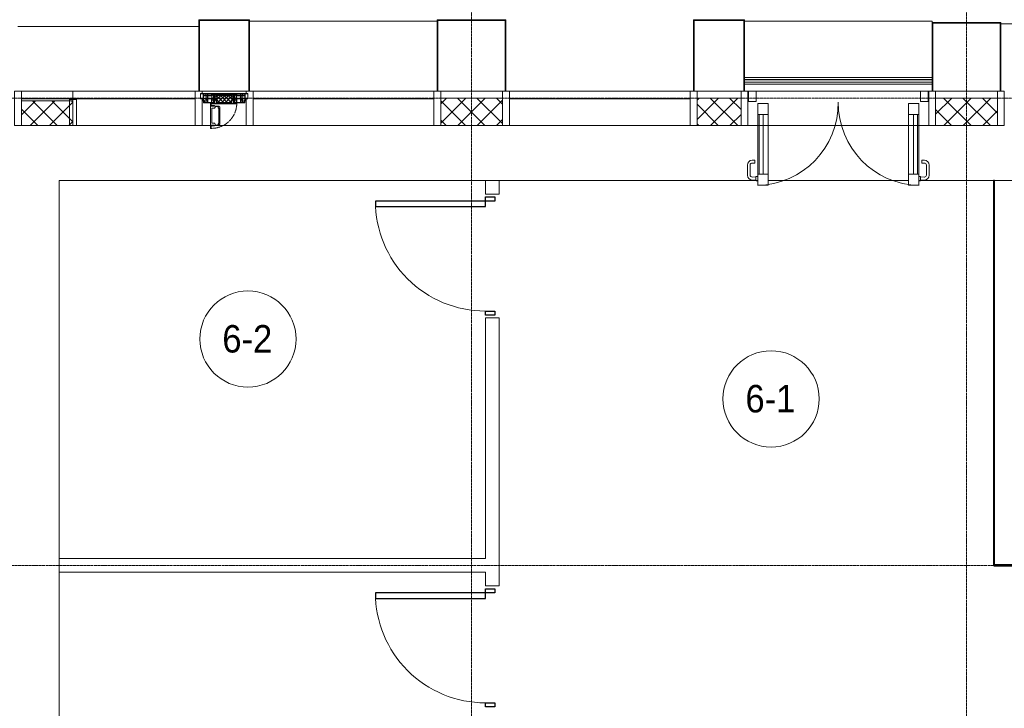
# Model space of a CAD drawing. Header units: millimetres. Extents: x 5617 to 106320, y 7718 to 217672.
# Tile 13 of 44: x 29100 to 36262, y 73160 to 78170. Entities that reach past the tile are written whole.
import ezdxf

# ---------------------------------------------------------------- set-up
doc = ezdxf.new("R2010")
doc.units = ezdxf.units.MM
for name, pattern in [('-D1-02х01', [3, 2, -1]), ('ADSK_Линия сетки', [25, 20, -2.5, 0, -2.5]), ('Линия сетки', [25, 20, -2.5, 0, -2.5])]:
    doc.linetypes.add(name, pattern=pattern)
for name, color, linetype, lineweight in [('Двери', 7, 'Continuous', 18), ('Импосты витража', 7, 'Continuous', 18), ('Каркас_Импост', 7, 'Continuous', 30), ('Колонны', 7, 'Continuous', 18), ('Марки помещений', 7, 'Continuous', 20), ('Ограждение', 7, 'Continuous', 18), ('Окна', 7, 'Continuous', 18), ('Оси', 7, 'Continuous', 9), ('Панели витража', 7, 'Continuous', 18), ('Перекрытия', 7, 'Continuous', 18), ('Поручни', 7, 'Continuous', 18), ('Стены', 7, 'Continuous', 18), ('Стены разрез', 7, 'Continuous', 40), ('Стены штриховка', 7, 'Continuous', 40), ('Элементы узлов', 7, 'Continuous', 18)]:
    doc.layers.add(name, color=color, linetype=linetype, lineweight=lineweight)
doc.styles.add('Arial_4', font='arial.ttf', dxfattribs={"width": 0.9, "height": 200})
pattern_1 = [(45, (0, 0), (-70.71068, 70.71068), []), (135, (0, 0), (-70.71068, -70.71068), [])]

# ---------------------------------------------------------------- blocks, each defined once
blk = doc.blocks.new('A_DOR_Door - Вн_3_Одинарная_900x2100-2944626-МКСС_K1_L21_67_500_')
at = {"layer": 'Двери', "color": 254, "lineweight": 30, "true_color": 0xcccccc}
for p, q in [((-430, 20), (-400, 20)), ((-430, -50), (-430, 20)), ((-400, 20), (-400, -50)), ((400, -50), (400, 20)), ((400, 20), (430, 20)), ((430, 20), (430, -50)), ((-400, -50), (-430, -50)), ((-400, -50), (-400, -850)), ((-360, -50), (-400, -50)), ((-400, -50), (-400, -850)), ((-360, -850), (-360, -50)), ((430, -50), (400, -50)), ((-400, -850), (-360, -850))]:
    blk.add_line(p, q, dxfattribs=at)
at = {"layer": 'Двери', "color": 254, "lineweight": 9, "true_color": 0xe5e5e5}
blk.add_arc((-400, -50), 800, 270, 0, dxfattribs=at)
blk = doc.blocks.new('135_SLK_K1_AR_rvt-1-МКСС_K1_L21_67_500_')
at = {"layer": 'Перекрытия', "color": 254, "true_color": 0xcccccc}
for p, q in [((18050, 77000), (14950, 77000)), ((14950, 77000), (14950, 74250)), ((20032.5, 77000), (18150, 77000)), ((21127, 77000), (20108, 77000)), ((23300, 77000), (21202.5, 77000)), ((14950, 74150), (14950, 71000))]:
    blk.add_line(p, q, dxfattribs=at)
at = {"layer": 'Стены', "color": 254, "true_color": 0xcccccc}
for p, q in [((18050, 76900), (18050, 77000)), ((18050, 77000), (18150, 77000)), ((18150, 77000), (18150, 76900)), ((18050, 76900), (18150, 76900)), ((18050, 74250), (18050, 76000)), ((18150, 76000), (18050, 76000)), ((18150, 76000), (18150, 74050)), ((14950, 74250), (18050, 74250)), ((14950, 74250), (14950, 74150)), ((18050, 74150), (14950, 74150)), ((18050, 74050), (18050, 74150)), ((18050, 74050), (18150, 74050))]:
    blk.add_line(p, q, dxfattribs=at)
at = {"layer": 'Стены разрез', "color": 254, "true_color": 0xcccccc}
for p, q in [((21749.6, 77000), (21749.6, 74199.6)), ((21750.4, 77000), (21749.6, 77000)), ((21750.4, 74200.4), (21750.4, 77000)), ((21749.6, 74199.6), (21750.4, 74199.6)), ((22700, 74200.4), (21750.4, 74200.4)), ((21750.4, 74199.6), (22700, 74199.6))]:
    blk.add_line(p, q, dxfattribs=at)
at = {"layer": 'Двери', "color": 254, "lineweight": 18, "true_color": 0xcccccc, "rotation": 269.9999999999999}
for p in [(18100, 76450), (18100, 73600)]:
    blk.add_blockref('A_DOR_Door - Вн_3_Одинарная_900x2100-2944626-МКСС_K1_L21_67_500_', p, dxfattribs=at)
blk = doc.blocks.new('Rectangular Mullion - R_InvisibleFrame_50Wx250H-3997650-МКСС_K1_L21_67_500_')
at = {"layer": 'Импосты витража', "color": 254, "lineweight": 5, "true_color": 0xcccccc}
for p, q in [((-25, -250), (-25, -60)), ((-25, -60), (25, -60)), ((25, -60), (25, -250)), ((25, -250), (-25, -250))]:
    blk.add_line(p, q, dxfattribs=at)
blk = doc.blocks.new('System Panel - A_PAN_Glass-5484428-МКСС_K1_L21_67_500_')
at = {"layer": 'Панели витража', "color": 254, "lineweight": 5, "true_color": 0xcccccc}
for p, q in [((657.5, 55), (-657.5, 55)), ((-657.5, 55), (-657.5, 0)), ((-657.5, 0), (657.5, 0)), ((657.5, 0), (657.5, 55))]:
    blk.add_line(p, q, dxfattribs=at)
blk = doc.blocks.new('Rectangular Mullion - R_StandardFrame_50Wx250H-5317613-МКСС_K1_L21_67_500_')
at = {"layer": 'Импосты витража', "color": 254, "lineweight": 5, "true_color": 0xcccccc}
blk.add_line((16360, 77400), (17675, 77400), dxfattribs=at)
blk = doc.blocks.new('Rectangular Mullion - R_StandardFrame_50Wx250H-3997556-МКСС_K1_L21_67_500_')
at = {"layer": 'Импосты витража', "color": 254, "lineweight": 5, "true_color": 0xcccccc}
for p, q in [((-25, -250), (-25, 0)), ((-25, 0), (-5, 0)), ((0, 0), (25, 0)), ((25, 0), (25, -250)), ((25, -250), (-25, -250))]:
    blk.add_line(p, q, dxfattribs=at)
blk = doc.blocks.new('Rectangular Mullion - R_StandardFrame_50Wx250H-3997581-МКСС_K1_L21_67_500_')
at = {"layer": 'Импосты витража', "color": 254, "lineweight": 5, "true_color": 0xcccccc}
blk.add_line((17725, 77650), (18175, 77650), dxfattribs=at)
blk = doc.blocks.new('Rectangular Mullion - R_StandardFrame_50Wx250H-V30-МКСС_K1_L21_67_500_')
at = {"layer": 'Импосты витража', "color": 254, "lineweight": 5, "true_color": 0xcccccc}
for p, q in [((-25, -250), (-25, 0)), ((-25, 0), (0, 0)), ((5, 0), (25, 0)), ((25, 0), (25, -250)), ((25, -250), (-25, -250))]:
    blk.add_line(p, q, dxfattribs=at)
blk = doc.blocks.new('A_PAN_ALU_Door_Double - EXT_1_Double_EQ-7069135-МКСС_K1_L21_67_500_')
at = {"layer": 'Двери', "color": 254, "lineweight": 5, "true_color": 0xcccccc}
for p, q in [((-585, -169.2), (-585, -603.6)), ((-575.9, -169.2), (-547.2, -169.2)), ((-575.9, -169.2), (-575.9, -603.6)), ((-547.2, -603.6), (-547.2, -169.2)), ((-509.5, -603.6), (-509.5, -169.2)), ((509.5, -603.6), (509.5, -169.2)), ((547.2, -603.6), (547.2, -169.2)), ((575.9, -169.2), (547.2, -169.2)), ((575.9, -169.2), (575.9, -603.6)), ((585, -169.2), (585, -603.6)), ((-575.9, -603.6), (-547.2, -603.6)), ((575.9, -603.6), (547.2, -603.6))]:
    blk.add_line(p, q, dxfattribs=at)
at = {"layer": 'Двери', "color": 254, "lineweight": 5, "true_color": 0xe5e5e5}
for p, q in [((-661.4, -611.9), (-661.4, -537.8)), ((-641.4, -537.8), (-641.4, -610)), ((-626.4, -502.8), (-606.4, -502.8)), ((-606.4, -522.8), (-626.4, -522.8)), ((-606.4, -502.8), (-606.4, -522.8)), ((626.3, -502.8), (606.4, -502.8)), ((606.4, -502.8), (606.4, -522.8)), ((606.4, -522.8), (626.3, -522.8)), ((641.4, -537.8), (641.4, -610)), ((661.4, -611.9), (661.4, -537.8)), ((-625.8, -625), (-598.9, -624)), ((-598.9, -649.8), (-598.9, -622.2)), ((-596.4, -619.8), (-584.9, -619.8)), ((596.4, -619.8), (584.9, -619.8)), ((598.9, -649.8), (598.9, -622.2)), ((625.8, -625), (598.9, -624)), ((-598.9, -647.9), (-627.7, -646.9)), ((-584.9, -652.3), (-596.4, -652.3)), ((584.9, -652.3), (596.4, -652.3)), ((598.9, -647.9), (627.7, -646.9))]:
    blk.add_line(p, q, dxfattribs=at)
for centre, radius, start, end in [((-597.5, -87.6), 597.5, 270.93769, 0.70325), ((597.5, -87.6), 597.5, 179.29675, 269.06231), ((-626.4, -537.8), 35, 90, 180), ((-626.4, -537.8), 15, 90, 180), ((626.3, -537.8), 35, 0, 90), ((626.3, -537.8), 15, 0, 90), ((-626.4, -611.9), 35, 180, 267.80551), ((-626.4, -610), 15, 180, 272.19444), ((-596.4, -622.2), 2.5, 90, 179.99999), ((596.4, -622.2), 2.5, 0.00001, 90), ((626.3, -610), 15, 267.80556, 0), ((626.3, -611.9), 35, 272.19449, 0), ((-596.4, -649.8), 2.5, 179.99999, 270), ((596.4, -649.8), 2.5, 270, 0.00001)]:
    blk.add_arc(centre, radius, start, end, dxfattribs=at)
at = {"layer": 'Каркас_Импост', "color": 254, "lineweight": 5, "true_color": 0xcccccc}
for p, q in [((-509.5, -90.6), (-585, -90.6)), ((-585, -90.6), (-585, -169.2)), ((-509.5, -169.2), (-509.5, -90.6)), ((509.5, -90.6), (585, -90.6)), ((509.5, -169.2), (509.5, -90.6)), ((585, -90.6), (585, -169.2)), ((-585, -169.2), (-509.5, -169.2)), ((585, -169.2), (509.5, -169.2)), ((-509.5, -603.6), (-585, -603.6)), ((-585, -603.6), (-585, -685.1)), ((-509.5, -685.1), (-509.5, -603.6)), ((509.5, -603.6), (585, -603.6)), ((509.5, -685.1), (509.5, -603.6)), ((585, -603.6), (585, -685.1)), ((-585, -685.1), (-509.5, -685.1)), ((585, -685.1), (509.5, -685.1))]:
    blk.add_line(p, q, dxfattribs=at)
at = {"layer": 'Панели витража', "color": 254, "lineweight": 5, "true_color": 0xcccccc}
for p, q in [((-652.5, 0.5), (-597.5, 0.5)), ((-652.5, -75), (-652.5, 0.5)), ((-597.5, 0.5), (-597.5, -75)), ((597.5, -75), (597.5, 0)), ((597.5, 0), (652.5, 0)), ((652.5, 0), (652.5, -75)), ((-597.5, -75), (-652.5, -75)), ((652.5, -75), (597.5, -75))]:
    blk.add_line(p, q, dxfattribs=at)
blk = doc.blocks.new('Rectangular Mullion - R_StandardFrame_50Wx250H-V31-МКСС_K1_L21_67_500_')
at = {"layer": 'Импосты витража', "color": 254, "lineweight": 5, "true_color": 0xcccccc}
for p, q in [((19960, 77650), (19965, 77650)), ((20020, 77650), (21215, 77650)), ((21270, 77650), (21275, 77650)), ((19960, 77400), (21275, 77400))]:
    blk.add_line(p, q, dxfattribs=at)
blk = doc.blocks.new('Rectangular Mullion - R_StandardFrame_50Wx250H-5317618-МКСС_K1_L21_67_500_')
at = {"layer": 'Импосты витража', "color": 254, "lineweight": 5, "true_color": 0xcccccc}
blk.add_line((19590, 77650), (19910, 77650), dxfattribs=at)
blk = doc.blocks.new('A_PAN_Створка - 383мм П-7_2-7161527-МКСС_K1_L21_67_500_')
at = {"layer": 'Панели витража', "lineweight": 5, "true_color": 0xcccccc}
h = blk.add_hatch(dxfattribs=at)
h.set_pattern_fill('FP_10', color=254, style=0, pattern_type=2)
h.set_pattern_definition([(225, (16150, 77650), (14.1421356, -14.1421356), []), (315, (16150, 77650), (14.1421356, 14.1421356), [])])
h.paths.add_polyline_path([(53.6, 82.7), (-54.6, 81.8), (-54.6, 63.4), (-57.2, 60.8), (-57.2, 36.4), (-54.9, 34.1), (-54.5, 31.8), (54.5, 31.8), (54.9, 34.1), (57.2, 36.4), (57.2, 60.8), (54.6, 63.4), (54.6, 81.8)])
at = {"layer": 'Окна', "color": 7, "lineweight": 5, "true_color": 0xf4f4f4}
for p, q in [((39.7, 249), (31.1, 240.4)), ((31.1, 117.6), (31.1, 240.4)), ((41.4, 234.2), (39.1, 233.8)), ((39.1, 179), (39.1, 233.8)), ((70.1, 249), (39.7, 249)), ((41.4, 234.2), (43.5, 236.3)), ((45, 244.7), (42.3, 239.8)), ((42.3, 239.8), (43.5, 236.3)), ((45.9, 246.8), (45, 244.7)), ((63.3, 246.8), (45.9, 246.8)), ((64.1, 245), (63.3, 246.8)), ((64.1, 245), (66.7, 241)), ((66.7, 241), (68.6, 239.7)), ((68.6, 239.7), (68.6, 236.4)), ((68.6, 236.4), (71.1, 233.9)), ((70.1, 252.9), (70.1, 249)), ((95.1, 252.9), (70.1, 252.9)), ((71.1, 233.9), (89.5, 233.9)), ((74.1, 248.4), (74.1, 252.9)), ((89.1, 248.4), (74.1, 248.4)), ((89.1, 252.9), (89.1, 248.4)), ((89.5, 233.9), (90.6, 232.8)), ((90.6, 125.2), (90.6, 232.8)), ((93.1, 248.4), (93.1, 252.9)), ((97.9, 248.4), (93.1, 248.4)), ((95.1, 270.5), (95.1, 252.9)), ((99.6, 270.5), (95.1, 270.5)), ((97.9, 262.4), (95.1, 262.4)), ((97.9, 262.4), (97.9, 248.4)), ((99.6, 270.5), (99.6, 87.5)), ((39.1, 179), (39.1, 124.2)), ((39.7, 109), (31.1, 117.6)), ((41.4, 123.8), (39.1, 124.2)), ((70.1, 109), (39.7, 109)), ((41.4, 123.8), (43.5, 121.7)), ((42.3, 118.2), (43.5, 121.7)), ((45, 113.3), (42.3, 118.2)), ((45.9, 111.2), (45, 113.3)), ((63.3, 111.2), (45.9, 111.2)), ((64.1, 113), (63.3, 111.2)), ((64.1, 113), (66.7, 117)), ((66.7, 117), (68.6, 118.3)), ((68.6, 121.6), (71.1, 124.1)), ((68.6, 118.3), (68.6, 121.6)), ((70.1, 105.1), (70.1, 109)), ((95.1, 105.1), (70.1, 105.1)), ((71.1, 124.1), (89.5, 124.1)), ((74.1, 109.6), (74.1, 105.1)), ((89.1, 109.6), (74.1, 109.6)), ((89.1, 105.1), (89.1, 109.6)), ((89.5, 124.1), (90.6, 125.2)), ((93.1, 109.6), (93.1, 105.1)), ((97.9, 109.6), (93.1, 109.6)), ((95.1, 87.5), (95.1, 105.1)), ((97.9, 95.6), (95.1, 95.6)), ((99.6, 87.5), (95.1, 87.5)), ((97.9, 95.6), (97.9, 109.6))]:
    blk.add_line(p, q, dxfattribs=at)
at = {"layer": 'Окна', "color": 254, "lineweight": 5, "true_color": 0xcccccc}
for p, q in [((-153, 73.5), (-150, 73.5)), ((-153, 60), (-153, 73.5)), ((-152, 20), (-152, 73.5)), ((-150.5, 69.5), (-150.5, 73.5)), ((-150, 84), (-78, 84)), ((-150, 73.5), (-150, 84)), ((-148.5, 82.5), (-132.4, 82.5)), ((-148.5, 81), (-148.5, 82.5)), ((-143.5, 81), (-148.5, 81)), ((-145, 69.5), (-145, 79.5)), ((-143.5, 68), (-143.5, 81)), ((-132.4, 56.6), (-132.4, 82.5)), ((-131, 82.5), (-120.8, 82.5)), ((-131, 82.5), (-131, 64.6)), ((-120.8, 82.5), (-120.8, 64.6)), ((-119.3, 82.5), (-92.5, 82.5)), ((-119.3, 56.6), (-119.3, 82.5)), ((-92.5, 56.6), (-92.5, 82.5)), ((-91.5, 92), (91.5, 92)), ((-91.5, 87.5), (-91.5, 92)), ((-73.9, 87.5), (-91.5, 87.5)), ((-90.8, 82.5), (-79.5, 82.5)), ((-90.8, 64.6), (-90.8, 82.5)), ((-85, 84), (-85, 87.5)), ((-85, 87.5), (-78, 87.5)), ((-78, 84), (-85, 84)), ((-79.5, 82.5), (-79.5, 80.6)), ((-79.5, 80.6), (-78, 80.6)), ((-78, 87.5), (-78, 84)), ((-78, 84), (-73.9, 84)), ((-78, 84), (-78, 23.5)), ((-73.9, 62.5), (-73.9, 87.5)), ((73.9, 87.5), (73.9, 62.5)), ((91.5, 87.5), (73.9, 87.5)), ((73.9, 84), (78, 84)), ((78, 87.5), (78, 84)), ((85, 87.5), (78, 87.5)), ((78, 84), (85, 84)), ((78, 84), (150, 84)), ((78, 23.5), (78, 84)), ((79.5, 80.6), (78, 80.6)), ((90.8, 82.5), (79.5, 82.5)), ((79.5, 82.5), (79.5, 80.6)), ((85, 84), (85, 87.5)), ((90.8, 64.6), (90.8, 82.5)), ((91.5, 92), (91.5, 87.5)), ((119.3, 82.5), (92.5, 82.5)), ((92.5, 56.6), (92.5, 82.5)), ((119.3, 56.6), (119.3, 82.5)), ((120.8, 82.5), (120.8, 64.6)), ((131, 82.5), (120.8, 82.5)), ((131, 82.5), (131, 64.6)), ((132.4, 56.6), (132.4, 82.5)), ((148.5, 82.5), (132.4, 82.5)), ((143.5, 81), (148.5, 81)), ((143.5, 68), (143.5, 81)), ((145, 69.5), (145, 79.5)), ((148.5, 81), (148.5, 82.5)), ((150, 84), (150, 73.5)), ((150, 73.5), (153, 73.5)), ((150.5, 69.5), (150.5, 73.5)), ((152, 20), (152, 73.5)), ((153, 73.5), (153, 60)), ((-171, 57), (-156, 57)), ((-171, 17), (-171, 57)), ((-171, 55.5), (-152, 55.5)), ((-171, 18.5), (-153.5, 18.5)), ((-67.9, 17), (-171, 17)), ((-153.5, 18.5), (-152, 20)), ((-145, 69.5), (-150.5, 69.5)), ((-150.5, 33.6), (-150.5, 68)), ((-150.5, 68), (-143.5, 68)), ((-150.5, 56.6), (-132.4, 56.6)), ((-136.4, 52.4), (-150.5, 52.4)), ((-136.3, 33.6), (-150.5, 33.6)), ((-150.5, 29.4), (-132.4, 29.4)), ((-150.5, 17), (-150.5, 29.4)), ((-132.4, 18.6), (-150.5, 18.6)), ((-137.2, 54.8), (-135.8, 50.8)), ((-132.5, 54.8), (-137.2, 54.8)), ((-137.2, 31), (-135.8, 35)), ((-132.5, 31), (-137.2, 31)), ((-132.1, 49), (-135.8, 50.8)), ((-132.1, 36.8), (-135.8, 35)), ((-132.5, 53.8), (-133.4, 52)), ((-133.4, 52), (-130.1, 50.4)), ((-133.4, 33.7), (-130.1, 35.3)), ((-132.5, 31.9), (-133.4, 33.7)), ((-132.5, 53.8), (-132.5, 54.8)), ((-132.5, 31.9), (-132.5, 31)), ((-132.4, 29.4), (-132.4, 18.6)), ((-132.1, 49), (-132.1, 36.8)), ((-131, 64.6), (-120.8, 64.6)), ((-131, 56.5), (-131, 62.6)), ((-120.8, 62.6), (-131, 62.6)), ((-131, 56.5), (-120.8, 56.5)), ((-131, 55.1), (-131, 52.7)), ((-120.8, 55.1), (-131, 55.1)), ((-129.4, 51.1), (-131, 52.7)), ((-129.4, 34.6), (-131, 33)), ((-131, 30.9), (-131, 33)), ((-120.8, 30.9), (-131, 30.9)), ((-131, 29.5), (-120.8, 29.5)), ((-131, 18.2), (-131, 29.5)), ((-120.8, 18.2), (-131, 18.2)), ((-130.1, 50.4), (-129.4, 51.1)), ((-130.1, 35.3), (-130.1, 50.4)), ((-130.1, 35.3), (-129.4, 34.6)), ((-122.4, 51.1), (-120.8, 52.7)), ((-121.7, 50.4), (-122.4, 51.1)), ((-121.7, 35.3), (-122.4, 34.6)), ((-122.4, 34.6), (-120.8, 33)), ((-118.4, 52), (-121.7, 50.4)), ((-121.7, 35.3), (-121.7, 50.4)), ((-118.4, 33.7), (-121.7, 35.3)), ((-120.8, 56.5), (-120.8, 62.6)), ((-120.8, 55.1), (-120.8, 52.7)), ((-120.8, 30.9), (-120.8, 33)), ((-120.8, 18.2), (-120.8, 29.5)), ((-119.7, 49), (-115.9, 50.8)), ((-119.7, 49), (-119.7, 36.8)), ((-119.7, 36.8), (-115.9, 35)), ((-92.5, 56.6), (-119.3, 56.6)), ((-119.3, 54.8), (-114.6, 54.8)), ((-119.3, 53.8), (-119.3, 54.8)), ((-119.3, 53.8), (-118.4, 52)), ((-119.3, 31.9), (-118.4, 33.7)), ((-119.3, 31.9), (-119.3, 31)), ((-119.3, 31), (-114.6, 31)), ((-92.5, 29.4), (-119.3, 29.4)), ((-119.3, 29.4), (-119.3, 18.6)), ((-119.3, 18.6), (-92.5, 18.6)), ((-114.6, 54.8), (-115.9, 50.8)), ((-114.6, 31), (-115.9, 35)), ((-94.1, 33.5), (-115.4, 33.5)), ((-94.1, 52.5), (-115.3, 52.5)), ((-89.9, 50.9), (-94.1, 52.5)), ((-89.9, 35.1), (-94.1, 33.5)), ((-92.5, 18.6), (-92.5, 29.4)), ((-80.1, 64.6), (-90.8, 64.6)), ((-90.8, 62.7), (-90.8, 56.6)), ((-80.4, 62.7), (-90.8, 62.7)), ((-90.8, 56.6), (-85.9, 56.6)), ((-90.8, 18.5), (-90.8, 29.4)), ((-90.8, 29.4), (-85.9, 29.4)), ((-87.3, 18.5), (-90.8, 18.5)), ((-89.9, 52.2), (-88.6, 53.5)), ((-89.9, 52.2), (-89.9, 50.9)), ((-89.9, 35.1), (-89.9, 50.9)), ((-89.9, 32.5), (-89.9, 35.1)), ((-85.9, 32.5), (-89.9, 32.5)), ((-85.9, 53.5), (-88.6, 53.5)), ((-87.3, 21.9), (-85.9, 21.9)), ((-87.3, 20.4), (-87.3, 21.9)), ((-87.3, 20.4), (-87.3, 18.5)), ((-84.8, 20.4), (-87.3, 20.4)), ((-85.9, 56.6), (-85.9, 53.5)), ((-85.9, 53.5), (-78, 45.6)), ((-85.9, 29.4), (-85.9, 32.5)), ((-85.9, 21.9), (-85.9, 29.4)), ((-85.9, 18.2), (-85.9, 20.4)), ((-75.9, 18.2), (-85.9, 18.2)), ((-83.4, 20.4), (-84.8, 20.4)), ((-70, 33.8), (-83.4, 20.4)), ((-80.4, 61.1), (-80.4, 62.7)), ((-78, 61.1), (-80.4, 61.1)), ((-80.1, 66.1), (-80.1, 64.6)), ((-78, 66.1), (-80.1, 66.1)), ((-78, 66.1), (-78, 61.1)), ((-78, 45.6), (-78, 36.8)), ((-78, 36.8), (-70, 36.8)), ((-78, 23.5), (-67.9, 23.5)), ((-75.9, 23.5), (-73, 23.5)), ((-75.9, 21.5), (-75.9, 23.5)), ((-75.9, 21.5), (-75.9, 18.2)), ((-74.9, 21.5), (-75.9, 21.5)), ((-74.9, 17.9), (-74.9, 21.5)), ((-68.9, 17.9), (-74.9, 17.9)), ((-70, 62.5), (-73.9, 62.5)), ((-67.2, 29.3), (-73, 23.5)), ((-70, 32.1), (-70, 62.5)), ((-70, 36.8), (-70, 33.8)), ((-61.4, 23.5), (-70, 32.1)), ((-68.9, 21.5), (-68.9, 17.9)), ((-67.9, 21.5), (-68.9, 21.5)), ((-67.9, 23.5), (-64.6, 26.8)), ((-67.9, 23.5), (-64.6, 26.8)), ((-67.9, 21.5), (-67.9, 23.5)), ((-67.9, 17), (-67.9, 23.5)), ((-61.4, 23.5), (-67.9, 17)), ((67.9, 17), (-67.9, 17)), ((-67.9, 17), (67.9, 17)), ((-64.6, 26.8), (-67.2, 29.3)), ((-64.6, 26.8), (-61.4, 23.5)), ((61.4, 23.5), (-61.4, 23.5)), ((70, 32.1), (61.4, 23.5)), ((61.4, 23.5), (64.6, 26.8)), ((67.9, 17), (61.4, 23.5)), ((64.6, 26.8), (67.2, 29.3)), ((67.9, 23.5), (64.6, 26.8)), ((64.6, 26.8), (67.9, 23.5)), ((67.2, 29.3), (73, 23.5)), ((67.9, 21.5), (67.9, 23.5)), ((67.9, 23.5), (67.9, 17)), ((67.9, 23.5), (78, 23.5)), ((67.9, 21.5), (68.9, 21.5)), ((171, 17), (67.9, 17)), ((68.9, 21.5), (68.9, 17.9)), ((68.9, 17.9), (74.9, 17.9)), ((70, 62.5), (70, 32.1)), ((73.9, 62.5), (70, 62.5)), ((70, 36.8), (70, 33.8)), ((78, 36.8), (70, 36.8)), ((70, 33.8), (83.4, 20.4)), ((75.9, 23.5), (73, 23.5)), ((74.9, 21.5), (75.9, 21.5)), ((74.9, 17.9), (74.9, 21.5)), ((75.9, 21.5), (75.9, 23.5)), ((75.9, 21.5), (75.9, 18.2)), ((75.9, 18.2), (85.9, 18.2)), ((78, 66.1), (78, 61.1)), ((78, 66.1), (80.1, 66.1)), ((78, 61.1), (80.4, 61.1)), ((85.9, 53.5), (78, 45.6)), ((78, 45.6), (78, 36.8)), ((80.1, 66.1), (80.1, 64.6)), ((80.1, 64.6), (90.8, 64.6)), ((80.4, 62.7), (90.8, 62.7)), ((80.4, 61.1), (80.4, 62.7)), ((83.4, 20.4), (84.8, 20.4)), ((84.8, 20.4), (87.3, 20.4)), ((85.9, 56.6), (85.9, 53.5)), ((90.8, 56.6), (85.9, 56.6)), ((85.9, 53.5), (88.6, 53.5)), ((85.9, 32.5), (89.9, 32.5)), ((85.9, 29.4), (85.9, 32.5)), ((85.9, 21.9), (85.9, 29.4)), ((90.8, 29.4), (85.9, 29.4)), ((87.3, 21.9), (85.9, 21.9)), ((85.9, 18.2), (85.9, 20.4)), ((87.3, 20.4), (87.3, 21.9)), ((87.3, 20.4), (87.3, 18.5)), ((87.3, 18.5), (90.8, 18.5)), ((89.9, 52.2), (88.6, 53.5)), ((89.9, 50.9), (94.1, 52.5)), ((89.9, 52.2), (89.9, 50.9)), ((89.9, 35.1), (89.9, 50.9)), ((89.9, 35.1), (94.1, 33.5)), ((89.9, 32.5), (89.9, 35.1)), ((90.8, 62.7), (90.8, 56.6)), ((90.8, 18.5), (90.8, 29.4)), ((92.5, 56.6), (119.3, 56.6)), ((92.5, 18.6), (92.5, 29.4)), ((92.5, 29.4), (119.3, 29.4)), ((119.3, 18.6), (92.5, 18.6)), ((94.1, 52.5), (115.3, 52.5)), ((94.1, 33.5), (115.4, 33.5)), ((114.6, 54.8), (115.9, 50.8)), ((119.3, 54.8), (114.6, 54.8)), ((114.6, 31), (115.9, 35)), ((119.3, 31), (114.6, 31)), ((119.7, 49), (115.9, 50.8)), ((119.7, 36.8), (115.9, 35)), ((119.3, 53.8), (118.4, 52)), ((118.4, 52), (121.7, 50.4)), ((118.4, 33.7), (121.7, 35.3)), ((119.3, 31.9), (118.4, 33.7)), ((119.3, 53.8), (119.3, 54.8)), ((119.3, 31.9), (119.3, 31)), ((119.3, 29.4), (119.3, 18.6)), ((119.7, 49), (119.7, 36.8)), ((131, 64.6), (120.8, 64.6)), ((120.8, 56.5), (120.8, 62.6)), ((120.8, 62.6), (131, 62.6)), ((131, 56.5), (120.8, 56.5)), ((120.8, 55.1), (120.8, 52.7)), ((120.8, 55.1), (131, 55.1)), ((122.4, 51.1), (120.8, 52.7)), ((122.4, 34.6), (120.8, 33)), ((120.8, 30.9), (120.8, 33)), ((120.8, 30.9), (131, 30.9)), ((120.8, 18.2), (120.8, 29.5)), ((131, 29.5), (120.8, 29.5)), ((120.8, 18.2), (131, 18.2)), ((121.7, 50.4), (122.4, 51.1)), ((121.7, 35.3), (121.7, 50.4)), ((121.7, 35.3), (122.4, 34.6)), ((129.4, 51.1), (131, 52.7)), ((130.1, 50.4), (129.4, 51.1)), ((130.1, 35.3), (129.4, 34.6)), ((129.4, 34.6), (131, 33)), ((133.4, 52), (130.1, 50.4)), ((130.1, 35.3), (130.1, 50.4)), ((133.4, 33.7), (130.1, 35.3)), ((131, 56.5), (131, 62.6)), ((131, 55.1), (131, 52.7)), ((131, 30.9), (131, 33)), ((131, 18.2), (131, 29.5)), ((132.1, 49), (135.8, 50.8)), ((132.1, 49), (132.1, 36.8)), ((132.1, 36.8), (135.8, 35)), ((150.5, 56.6), (132.4, 56.6)), ((150.5, 29.4), (132.4, 29.4)), ((132.4, 29.4), (132.4, 18.6)), ((132.4, 18.6), (150.5, 18.6)), ((132.5, 54.8), (137.2, 54.8)), ((132.5, 53.8), (132.5, 54.8)), ((132.5, 53.8), (133.4, 52)), ((132.5, 31.9), (133.4, 33.7)), ((132.5, 31.9), (132.5, 31)), ((132.5, 31), (137.2, 31)), ((137.2, 54.8), (135.8, 50.8)), ((137.2, 31), (135.8, 35)), ((136.3, 33.6), (150.5, 33.6)), ((136.4, 52.4), (150.5, 52.4)), ((150.5, 68), (143.5, 68)), ((145, 69.5), (150.5, 69.5)), ((150.5, 33.6), (150.5, 68)), ((150.5, 17), (150.5, 29.4)), ((171, 55.5), (152, 55.5)), ((153.5, 18.5), (152, 20)), ((171, 18.5), (153.5, 18.5)), ((156, 57), (171, 57)), ((171, 57), (171, 17))]:
    blk.add_line(p, q, dxfattribs=at)
at = {"layer": 'Окна', "color": 254, "linetype": '-D1-02х01', "lineweight": 5, "true_color": 0xcccccc}
blk.add_arc((91.4, 87.5), 183, 88.85546, 178.59095, dxfattribs=at)
at = {"layer": 'Окна', "color": 254, "lineweight": 5, "true_color": 0xcccccc}
for centre, start, end in [((-156, 60), 270, 360), ((156, 60), 180, 270)]:
    blk.add_arc(centre, 3, start, end, dxfattribs=at)
at = {"layer": 'Элементы узлов', "color": 254, "lineweight": 5, "true_color": 0xcccccc}
for p, q in [((-91.5, 92), (-91.5, 87.5)), ((-91.5, 92), (91.5, 92)), ((-91.5, 87.5), (-73.9, 87.5)), ((-83.4, 90.3), (-69.4, 90.3)), ((-83.4, 90.3), (-83.4, 87.5)), ((-73.9, 87.5), (-73.9, 62.5)), ((-69.4, 85.5), (-73.9, 85.5)), ((-73.9, 81.5), (-69.4, 81.5)), ((-69.4, 90.3), (-69.4, 85.5)), ((-69.4, 81.5), (-69.4, 66.5)), ((-67.9, 89.3), (-66.9, 90.3)), ((-67.9, 62.5), (-67.9, 89.3)), ((-66.9, 90.3), (-57.4, 90.3)), ((-57.4, 90.3), (-56.4, 89.4)), ((-56.4, 89.4), (-56.4, 67.7)), ((-53.9, 90.3), (-54.9, 89.3)), ((-54.9, 89.3), (-54.9, 85.6)), ((-54.9, 85.6), (-53.9, 84.6)), ((-54.9, 81.9), (-53.8, 83)), ((-54.9, 63.5), (-54.9, 81.9)), ((-53.6, 82.7), (-54.6, 81.8)), ((-54.6, 81.8), (-54.6, 63.4)), ((53.9, 90.3), (-53.9, 90.3)), ((-53.9, 84.6), (53.9, 84.6)), ((53.8, 83), (-53.8, 83)), ((53.6, 82.7), (-53.6, 82.7)), ((54.6, 81.8), (53.6, 82.7)), ((54.9, 81.9), (53.8, 83)), ((53.9, 90.3), (54.9, 89.3)), ((54.9, 85.6), (53.9, 84.6)), ((54.6, 63.4), (54.6, 81.8)), ((54.9, 89.3), (54.9, 85.6)), ((54.9, 63.5), (54.9, 81.9)), ((57.4, 90.3), (56.4, 89.4)), ((56.4, 89.4), (56.4, 67.7)), ((66.9, 90.3), (57.4, 90.3)), ((67.9, 89.3), (66.9, 90.3)), ((67.9, 62.5), (67.9, 89.3)), ((69.4, 90.3), (69.4, 85.5)), ((83.4, 90.3), (69.4, 90.3)), ((69.4, 85.5), (73.9, 85.5)), ((69.4, 81.5), (69.4, 66.5)), ((73.9, 81.5), (69.4, 81.5)), ((91.5, 87.5), (73.9, 87.5)), ((73.9, 87.5), (73.9, 62.5)), ((83.4, 90.3), (83.4, 87.5)), ((91.5, 92), (91.5, 87.5)), ((-69.4, 66.5), (-73.9, 66.5)), ((-73.9, 62.5), (-70, 62.5)), ((-70, 62.5), (-70, 32.1)), ((-70, 32.1), (-61.4, 23.5)), ((-61.7, 62.5), (-67.9, 62.5)), ((-66, 56.5), (-67.8, 55.7)), ((-67.8, 55.7), (-67.8, 38.3)), ((-67.8, 38.3), (-65.7, 37.4)), ((-66, 56.5), (-62, 59.1)), ((-65.7, 37.4), (-60.8, 34.7)), ((-62, 59.1), (-60.7, 61)), ((-60.1, 67.7), (-61.7, 64.9)), ((-61.7, 64.9), (-61.7, 62.5)), ((61.4, 23.5), (-61.4, 23.5)), ((-60.8, 34.7), (-57.3, 35.9)), ((-60.7, 61), (-57.4, 61)), ((-56.4, 67.7), (-60.1, 67.7)), ((-57.4, 61), (-54.9, 63.5)), ((-55.2, 33.8), (-57.3, 35.9)), ((-54.6, 63.4), (-57.2, 60.8)), ((-57.2, 60.8), (-57.2, 36.4)), ((-57.2, 36.4), (-54.9, 34.1)), ((-55.2, 33.8), (-54.8, 31.5)), ((-54.9, 34.1), (-54.5, 31.8)), ((-53.9, 30.5), (-54.9, 29.5)), ((-54.9, 29.5), (-54.9, 25.8)), ((-54.9, 25.8), (-53.9, 24.8)), ((0, 31.5), (-54.8, 31.5)), ((-54.5, 31.8), (54.5, 31.8)), ((53.9, 30.5), (-53.9, 30.5)), ((-53.9, 24.8), (53.9, 24.8)), ((0, 31.5), (54.8, 31.5)), ((53.9, 30.5), (54.9, 29.5)), ((54.9, 25.8), (53.9, 24.8)), ((54.5, 31.8), (54.9, 34.1)), ((57.2, 60.8), (54.6, 63.4)), ((55.2, 33.8), (54.8, 31.5)), ((57.4, 61), (54.9, 63.5)), ((54.9, 34.1), (57.2, 36.4)), ((54.9, 29.5), (54.9, 25.8)), ((55.2, 33.8), (57.3, 35.9)), ((56.4, 67.7), (60.1, 67.7)), ((57.2, 36.4), (57.2, 60.8)), ((60.8, 34.7), (57.3, 35.9)), ((60.7, 61), (57.4, 61)), ((60.1, 67.7), (61.7, 64.9)), ((62, 59.1), (60.7, 61)), ((65.7, 37.4), (60.8, 34.7)), ((70, 32.1), (61.4, 23.5)), ((61.7, 64.9), (61.7, 62.5)), ((61.7, 62.5), (67.9, 62.5)), ((66, 56.5), (62, 59.1)), ((67.8, 38.3), (65.7, 37.4)), ((66, 56.5), (67.8, 55.7)), ((67.8, 55.7), (67.8, 38.3)), ((69.4, 66.5), (73.9, 66.5)), ((70, 62.5), (70, 32.1)), ((73.9, 62.5), (70, 62.5))]:
    blk.add_line(p, q, dxfattribs=at)
blk = doc.blocks.new('System Panel - A_PAN_Glass-6920669-МКСС_K1_L21_67_500_')
at = {"layer": 'Панели витража', "color": 254, "lineweight": 5, "true_color": 0xcccccc}
for p, q in [((445, 55), (-445, 55)), ((-445, 55), (-445, 0)), ((-445, 0), (445, 0)), ((445, 0), (445, 55))]:
    blk.add_line(p, q, dxfattribs=at)
blk = doc.blocks.new('Rectangular Mullion - R_StandardFrame_50Wx250H-V32-МКСС_K1_L21_67_500_')
at = {"layer": 'Импосты витража', "color": 254, "lineweight": 5, "true_color": 0xcccccc}
for p, q in [((15990, 77650), (16310, 77650)), ((15990, 77400), (16050.4, 77400)), ((16079.9, 77400), (16310, 77400))]:
    blk.add_line(p, q, dxfattribs=at)
blk = doc.blocks.new('Rectangular Mullion - R_StandardFrame_50Wx250H-5317620-МКСС_K1_L21_67_500_')
at = {"layer": 'Импосты витража', "color": 254, "lineweight": 5, "true_color": 0xcccccc}
blk.add_line((15075, 77400), (15940, 77400), dxfattribs=at)
blk = doc.blocks.new('Rectangular Mullion - R_StandardFrame_50Wx250H-V33-МКСС_K1_L21_67_500_')
at = {"layer": 'Импосты витража', "color": 254, "lineweight": 5, "true_color": 0xcccccc}
for p, q in [((-25, -250), (-25, 0)), ((-25, 0), (0, 0)), ((5, 0), (25, 0)), ((25, 0), (25, -17)), ((25, -57), (25, -250)), ((25, -250), (-25, -250))]:
    blk.add_line(p, q, dxfattribs=at)
blk = doc.blocks.new('Rectangular Mullion - R_StandardFrame_50Wx250H-V34-МКСС_K1_L21_67_500_')
at = {"layer": 'Импосты витража', "color": 254, "lineweight": 5, "true_color": 0xcccccc}
for p, q in [((-25, -17), (-25, 0)), ((-25, 0), (-5, 0)), ((0, 0), (25, 0)), ((25, 0), (25, -250)), ((-25, -250), (-25, -57)), ((25, -250), (-25, -250))]:
    blk.add_line(p, q, dxfattribs=at)
blk = doc.blocks.new('Ограждение - Ограждение-5422539-МКСС_K1_L21_67_500_')
at = {"layer": 'Поручни', "color": 254, "lineweight": 5, "true_color": 0xcccccc}
for p, q in [((6950, 17850), (5585, 17850)), ((5585, 17834), (6950, 17834)), ((5585, 17833.5), (6950, 17833.5)), ((5585, 17816.5), (6950, 17816.5)), ((5585, 17816), (6950, 17816)), ((5585, 17800), (6950, 17800))]:
    blk.add_line(p, q, dxfattribs=at)
blk = doc.blocks.new('A_SLK_PAN_Type1 - Прямой тип панели-6618544-МКСС_K1_L21_67_500_')
at = {"layer": 'Колонны', "color": 254, "lineweight": 5, "true_color": 0xcccccc}
for p, q in [((-250, 520), (250, 520)), ((-250, 0), (-250, 520)), ((-245, 515), (-245, 0)), ((245, 515), (-245, 515)), ((245, 0), (245, 515)), ((250, 520), (250, 0)), ((-245, 0), (-250, 0)), ((250, 0), (245, 0))]:
    blk.add_line(p, q, dxfattribs=at)
blk = doc.blocks.new('A_SLK_PAN_Type1 - Прямой тип панели-6618545-МКСС_K1_L21_67_500_')
at = {"layer": 'Колонны', "color": 254, "lineweight": 5, "true_color": 0xcccccc}
for p, q in [((-185, 520), (185, 520)), ((-185, 0), (-185, 520)), ((-180, 515), (-180, 0)), ((180, 515), (-180, 515)), ((180, 0), (180, 515)), ((185, 520), (185, 0)), ((-180, 0), (-185, 0)), ((185, 0), (180, 0))]:
    blk.add_line(p, q, dxfattribs=at)
blk = doc.blocks.new('A_SLK_PAN_Type1 - Прямой тип панели Ф-1_1-7446196-МКСС_K1_L21_67_500_')
at = {"layer": 'Колонны', "color": 254, "lineweight": 5, "true_color": 0xcccccc}
for p, q in [((-185, 520), (185, 520)), ((-185, 0), (-185, 520)), ((-180, 515), (-180, 0)), ((180, 515), (-180, 515)), ((180, 0), (180, 515)), ((185, 520), (185, 0)), ((-180, 0), (-185, 0)), ((185, 0), (180, 0))]:
    blk.add_line(p, q, dxfattribs=at)
blk = doc.blocks.new('A_SLK_PAN_Type1 - Прямой тип панели-6618565-МКСС_K1_L21_67_500_')
at = {"layer": 'Колонны', "color": 254, "lineweight": 5, "true_color": 0xcccccc}
for p, q in [((-250, 500), (250, 500)), ((-250, 0), (-250, 500)), ((-245, 495), (-245, 0)), ((245, 495), (-245, 495)), ((245, 0), (245, 495)), ((250, 500), (250, 0)), ((-245, 0), (-250, 0)), ((250, 0), (245, 0))]:
    blk.add_line(p, q, dxfattribs=at)
blk = doc.blocks.new('A_OGR_PAN_Отлив - A_OGR_PAN_Отлив-5759536-МКСС_K1_L21_67_500_')
at = {"layer": 'Колонны', "color": 254, "lineweight": 5, "true_color": 0xcccccc}
blk.add_line((-657.5, -470), (657.5, -470), dxfattribs=at)
blk = doc.blocks.new('A_OGR_PAN_Отлив - A_OGR_PAN_Отлив-5755810-МКСС_K1_L21_67_500_')
at = {"layer": 'Колонны', "color": 254, "lineweight": 5, "true_color": 0xcccccc}
blk.add_line((-682.5, -510), (682.5, -510), dxfattribs=at)
blk = doc.blocks.new('A_OGR_PAN_Отлив - A_OGR_PAN_Отлив-V37-МКСС_K1_L21_67_500_')
at = {"layer": 'Колонны', "color": 254, "lineweight": 5, "true_color": 0xcccccc}
for q in [(-682.5, -500), (682.5, -510)]:
    blk.add_line((-682.5, -510), q, dxfattribs=at)
blk = doc.blocks.new('A_OGR_PAN_Отлив - A_OGR_PAN_Отлив-5756691-МКСС_K1_L21_67_500_')
at = {"layer": 'Колонны', "color": 254, "lineweight": 5, "true_color": 0xcccccc}
for q in [(-682.5, -480), (682.5, -490)]:
    blk.add_line((-682.5, -490), q, dxfattribs=at)
blk = doc.blocks.new('Rectangular Mullion - R_StandardFrame_50Wx250H-6525505-МКСС_K1_L21_67_500_')
at = {"layer": 'Импосты витража', "color": 254, "lineweight": 5, "true_color": 0xcccccc}
for p, q in [((-25, -250), (-25, 0)), ((-25, 0), (25, 0)), ((25, 0), (25, -250)), ((25, -250), (-25, -250))]:
    blk.add_line(p, q, dxfattribs=at)
blk = doc.blocks.new('135_SLK_K1_AR_FCD_rvt-1-МКСС_K1_L21_67_500_')
at = {"layer": 'Стены разрез', "lineweight": 5, "true_color": 0xcccccc}
h = blk.add_hatch(dxfattribs=at)
h.set_pattern_fill('FP_4', color=254, style=0, pattern_type=2)
h.set_pattern_definition(pattern_1)
h.paths.add_polyline_path([(15050, 77400), (15050, 77580), (14675, 77580), (14675, 77400)])
h = blk.add_hatch(dxfattribs=at)
h.set_pattern_fill('FP_4', color=254, style=0, pattern_type=2)
h.set_pattern_definition(pattern_1)
h.paths.add_polyline_path([(18175, 77400), (18175, 77600), (17725, 77600), (17725, 77400)])
h = blk.add_hatch(dxfattribs=at)
h.set_pattern_fill('FP_4', color=254, style=0, pattern_type=2)
h.set_pattern_definition(pattern_1)
h.paths.add_polyline_path([(19910, 77400), (19910, 77600), (19590, 77600), (19590, 77400)])
h = blk.add_hatch(dxfattribs=at)
h.set_pattern_fill('FP_4', color=254, style=0, pattern_type=2)
h.set_pattern_definition(pattern_1)
h.paths.add_polyline_path([(21775, 77400), (21775, 77600), (21325, 77600), (21325, 77400)])
at = {"layer": 'Стены разрез', "color": 254, "lineweight": 9, "true_color": 0xcccccc}
for p, q in [((15050, 77650), (14675, 77650)), ((14675, 77650), (14675, 77400)), ((15050, 77400), (15050, 77650)), ((18175, 77600), (17725, 77600)), ((17725, 77600), (17725, 77400)), ((18175, 77400), (18175, 77600)), ((19910, 77600), (19590, 77600)), ((19590, 77600), (19590, 77400)), ((19910, 77400), (19910, 77600)), ((21775, 77600), (21325, 77600)), ((21325, 77600), (21325, 77400)), ((21775, 77400), (21775, 77600)), ((14675, 77400), (15050, 77400)), ((17725, 77400), (18175, 77400)), ((19590, 77400), (19910, 77400)), ((21325, 77400), (21775, 77400))]:
    blk.add_line(p, q, dxfattribs=at)
at = {"layer": 'Стены штриховка', "color": 254, "lineweight": 9, "true_color": 0xcccccc}
for p, q in [((14675, 77595), (15050, 77595)), ((14675, 77580), (15050, 77580))]:
    blk.add_line(p, q, dxfattribs=at)
at = {"layer": 'Импосты витража', "color": 254, "lineweight": 5, "true_color": 0xcccccc, "extrusion": (0, 0, -1)}
for name, p in [('Rectangular Mullion - R_StandardFrame_50Wx250H-6525505-МКСС_K1_L21_67_500_', (-14650, 77650)), ('Rectangular Mullion - R_StandardFrame_50Wx250H-V34-МКСС_K1_L21_67_500_', (-15965, 77650)), ('Rectangular Mullion - R_StandardFrame_50Wx250H-V33-МКСС_K1_L21_67_500_', (-16335, 77650)), ('Rectangular Mullion - R_StandardFrame_50Wx250H-3997556-МКСС_K1_L21_67_500_', (-17700, 77650)), ('Rectangular Mullion - R_StandardFrame_50Wx250H-V30-МКСС_K1_L21_67_500_', (-18200, 77650)), ('Rectangular Mullion - R_StandardFrame_50Wx250H-3997556-МКСС_K1_L21_67_500_', (-19565, 77650)), ('Rectangular Mullion - R_StandardFrame_50Wx250H-V30-МКСС_K1_L21_67_500_', (-19935, 77650)), ('Rectangular Mullion - R_StandardFrame_50Wx250H-3997556-МКСС_K1_L21_67_500_', (-21300, 77650)), ('Rectangular Mullion - R_StandardFrame_50Wx250H-V30-МКСС_K1_L21_67_500_', (-21800, 77650)), ('Rectangular Mullion - R_InvisibleFrame_50Wx250H-3997650-МКСС_K1_L21_67_500_', (-15050, 77650))]:
    blk.add_blockref(name, p, dxfattribs=at)
at = {"layer": 'Импосты витража', "color": 254, "lineweight": 5, "true_color": 0xcccccc}
for name, p in [('Rectangular Mullion - R_StandardFrame_50Wx250H-V32-МКСС_K1_L21_67_500_', (0, 0)), ('Rectangular Mullion - R_StandardFrame_50Wx250H-3997581-МКСС_K1_L21_67_500_', (0, 0)), ('Rectangular Mullion - R_StandardFrame_50Wx250H-5317618-МКСС_K1_L21_67_500_', (0, 0)), ('Rectangular Mullion - R_StandardFrame_50Wx250H-V31-МКСС_K1_L21_67_500_', (0, 0)), ('Rectangular Mullion - R_StandardFrame_50Wx250H-3997581-МКСС_K1_L21_67_500_', (3600, 0)), ('Rectangular Mullion - R_StandardFrame_50Wx250H-5317620-МКСС_K1_L21_67_500_', (0, 0)), ('Rectangular Mullion - R_StandardFrame_50Wx250H-5317613-МКСС_K1_L21_67_500_', (0, 0)), ('Rectangular Mullion - R_StandardFrame_50Wx250H-5317613-МКСС_K1_L21_67_500_', (1865, 0))]:
    blk.add_blockref(name, p, dxfattribs=at)
at = {"layer": 'Колонны', "color": 254, "lineweight": 5, "true_color": 0xcccccc}
for name, p in [('A_SLK_PAN_Type1 - Прямой тип панели Ф-1_1-7446196-МКСС_K1_L21_67_500_', (16150, 77650)), ('A_SLK_PAN_Type1 - Прямой тип панели-6618544-МКСС_K1_L21_67_500_', (17950, 77650)), ('A_SLK_PAN_Type1 - Прямой тип панели-6618545-МКСС_K1_L21_67_500_', (19750, 77650)), ('A_SLK_PAN_Type1 - Прямой тип панели-6618565-МКСС_K1_L21_67_500_', (21550, 77650))]:
    blk.add_blockref(name, p, dxfattribs=at)
at = {"layer": 'Колонны', "color": 254, "lineweight": 5, "true_color": 0xcccccc, "rotation": 180}
for name, p in [('A_OGR_PAN_Отлив - A_OGR_PAN_Отлив-5755810-МКСС_K1_L21_67_500_', (17017.5, 77650)), ('A_OGR_PAN_Отлив - A_OGR_PAN_Отлив-V37-МКСС_K1_L21_67_500_', (20617.5, 77650)), ('A_OGR_PAN_Отлив - A_OGR_PAN_Отлив-5759536-МКСС_K1_L21_67_500_', (15307.5, 77650)), ('A_OGR_PAN_Отлив - A_OGR_PAN_Отлив-5756691-МКСС_K1_L21_67_500_', (22482.5, 77650))]:
    blk.add_blockref(name, p, dxfattribs=at)
at = {"layer": 'Ограждение', "color": 254, "lineweight": 5, "true_color": 0xcccccc}
blk.add_blockref('Ограждение - Ограждение-5422539-МКСС_K1_L21_67_500_', (14350, 59900), dxfattribs=at)
at = {"layer": 'Панели витража', "color": 254, "lineweight": 5, "true_color": 0xcccccc, "rotation": 180}
for name, p in [('System Panel - A_PAN_Glass-6920669-МКСС_K1_L21_67_500_', (15495, 77650)), ('System Panel - A_PAN_Glass-5484428-МКСС_K1_L21_67_500_', (17017.5, 77650)), ('System Panel - A_PAN_Glass-5484428-МКСС_K1_L21_67_500_', (18882.5, 77650)), ('A_PAN_Створка - 383мм П-7_2-7161527-МКСС_K1_L21_67_500_', (16150, 77650))]:
    blk.add_blockref(name, p, dxfattribs=at)
at = {"layer": 'Панели витража', "color": 254, "lineweight": 5, "true_color": 0xcccccc}
blk.add_blockref('A_PAN_ALU_Door_Double - EXT_1_Double_EQ-7069135-МКСС_K1_L21_67_500_', (20617.5, 77650), dxfattribs=at)
blk = doc.blocks.new('050_Марка_Помещение - Номер-620969-МКСС_K1_L21_67_500_')
at = {"layer": 'Марки помещений'}
blk.add_circle((0, 0), 3.5, dxfattribs=at)

msp = doc.modelspace()

# ---------------------------------------------------------------- linework, layer by layer
at = {"layer": 'Оси', "linetype": 'Линия сетки'}
for p, q in [((32387.3, 54703.8), (32387.3, 80999.9)), ((35987.3, 54703.8), (35987.3, 80999.9))]:
    msp.add_line(p, q, dxfattribs=at)
at = {"layer": 'Оси', "linetype": 'ADSK_Линия сетки'}
for p, q in [((74890.6, 77600), (25783.4, 77600)), ((74890.6, 74200), (25783.4, 74200))]:
    msp.add_line(p, q, dxfattribs=at)

# ---------------------------------------------------------------- block references
at = {"lineweight": 5}
for name in ['135_SLK_K1_AR_FCD_rvt-1-МКСС_K1_L21_67_500_', '135_SLK_K1_AR_rvt-1-МКСС_K1_L21_67_500_']:
    msp.add_blockref(name, (14437.3, 0), dxfattribs=at)
at = {"layer": 'Марки помещений', "xscale": 99.99999999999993, "yscale": 99.99999999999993, "zscale": 99.99999999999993}
for p in [(30760.3, 75846.7), (34565.6, 75411)]:
    msp.add_blockref('050_Марка_Помещение - Номер-620969-МКСС_K1_L21_67_500_', p, dxfattribs=at)

# ---------------------------------------------------------------- texts
at = {"layer": 'Марки помещений', "lineweight": 9, "char_height": 200, "width": 447.342, "attachment_point": 1, "style": 'Arial_4'}
for s, insert in [('6-2', (30573.8, 75948.4)), ('6-1', (34379, 75512.8))]:
    msp.add_mtext(s, dxfattribs=dict(at, insert=insert))

doc.saveas('drawing.dxf')
